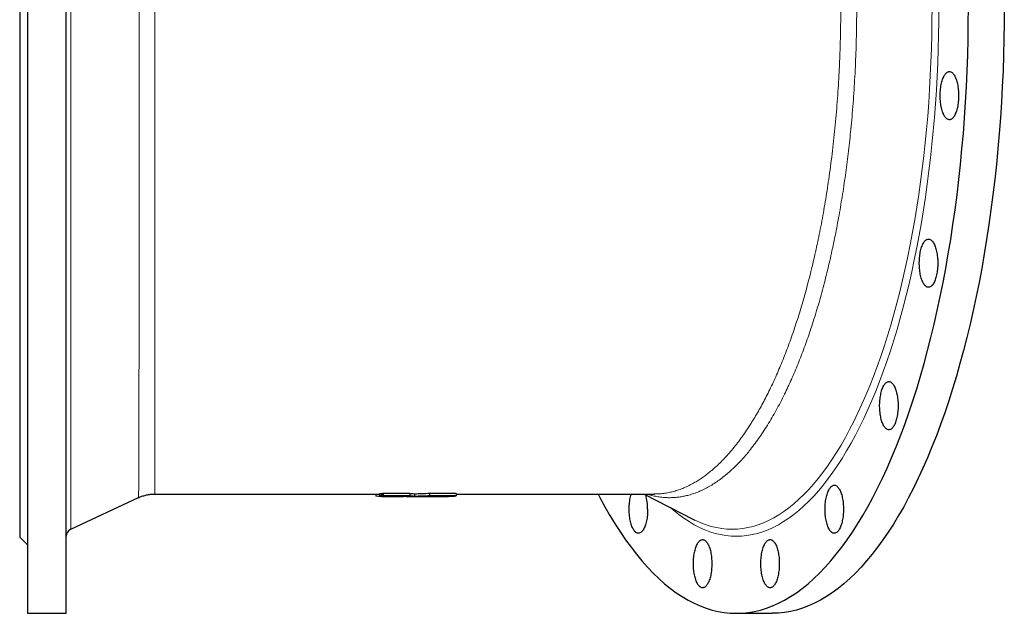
# Model space of a CAD drawing. Header units: millimetres. Extents: x 183 to 1940, y 92 to 1997.
# Tile 1 of 4: x 206 to 839, y 92 to 474. Entities that reach past the tile are written whole.
import ezdxf

# ---------------------------------------------------------------- set-up
doc = ezdxf.new("R2010")
doc.units = ezdxf.units.MM

msp = doc.modelspace()

# ---------------------------------------------------------------- linework, layer by layer
at = {"color": 7, "linetype": 'Continuous', "lineweight": 25}
for p, q in [((210.82, 871.71), (210.82, 91.71)), ((235.82, 91.71), (235.82, 871.71)), ((205.82, 822.71), (205.82, 140.71)), ((238.71, 145.85), (282.27, 166.17)), ((282.27, 166.17), (282.27, 166.17)), ((292.83, 168.53), (292.83, 168.53)), ((292.83, 168.51), (437.31, 168.51)), ((434.84, 168.51), (434.84, 167.07)), ((437.31, 168.55), (437.31, 167.05)), ((437.31, 167.05), (441.7, 167.05)), ((438.65, 168.67), (438.27, 168.67)), ((438.27, 168.67), (438.27, 167.17)), ((438.55, 167.01), (452.78, 167.01)), ((438.65, 168.73), (438.65, 167.23)), ((439.65, 168.95), (439.65, 167.44)), ((443.34, 167.01), (447.74, 167.01)), ((450.98, 167.22), (450.98, 167.15)), ((454.7, 167.01), (459.75, 167.01)), ((456.75, 168.92), (456.75, 167.42)), ((459.75, 168.51), (459.75, 167.01)), ((459.75, 167.01), (464.83, 167.01)), ((466.77, 167.01), (477.03, 167.01)), ((469.48, 168.91), (469.48, 167.41)), ((472.48, 167.21), (472.48, 167.15)), ((477.49, 167.15), (472.48, 167.15)), ((477.49, 167.21), (477.49, 167.15)), ((480.72, 167.21), (480.72, 167.15)), ((485.19, 167.15), (480.72, 167.15)), ((482.89, 167.04), (484.23, 167.04)), ((485.19, 167.21), (485.19, 167.15)), ((486.58, 168.92), (486.58, 167.41)), ((486.58, 168.51), (614.01, 168.51)), ((607.53, 168.51), (639.28, 152.18)), ((614, 168.54), (614.02, 168.54)), ((639.28, 152.18), (640.06, 151.78)), ((205.82, 140.71), (210.82, 135.71)), ((210.82, 91.71), (235.82, 91.71)), ((666.77, 91.71), (689.87, 91.71))]:
    msp.add_line(p, q, dxfattribs=at)
at = {"color": 8, "linetype": 'Continuous', "lineweight": 18}
msp.add_line((238.71, 817.56), (238.71, 145.85), dxfattribs=at)
at = {"color": 7, "linetype": 'Continuous', "lineweight": 25, "flags": 128}
for points in [[(577.84, 168.51), (579.05, 166.19), (582.24, 160.3), (585.48, 154.63), (588.79, 149.18), (592.15, 143.96), (595.56, 138.97), (599.01, 134.21), (602.52, 129.7), (606.07, 125.42), (609.66, 121.39), (613.28, 117.61), (616.95, 114.08), (620.65, 110.79), (624.38, 107.77), (628.14, 105), (631.93, 102.48), (635.74, 100.23), (639.57, 98.24), (643.42, 96.51), (647.29, 95.04), (651.17, 93.84), (655.06, 92.91), (658.96, 92.24), (662.86, 91.84), (666.77, 91.71), (670.68, 91.84), (674.58, 92.24), (678.48, 92.91), (682.37, 93.84), (686.25, 95.04), (690.12, 96.51), (693.97, 98.24), (697.8, 100.23), (701.61, 102.48), (705.4, 105), (709.16, 107.77), (712.89, 110.79), (716.59, 114.08), (720.26, 117.61), (723.88, 121.39), (727.47, 125.42), (731.02, 129.7), (734.53, 134.21), (737.98, 138.97), (741.39, 143.96), (744.75, 149.18), (748.06, 154.63), (751.3, 160.3), (754.5, 166.19), (757.63, 172.3), (760.69, 178.62), (763.7, 185.15), (766.64, 191.88), (769.5, 198.81), (772.3, 205.93), (775.03, 213.25), (777.68, 220.75), (780.26, 228.42), (782.76, 236.27), (785.18, 244.29), (787.51, 252.47), (789.77, 260.81), (791.94, 269.3), (794.02, 277.93), (796.02, 286.71), (797.93, 295.61), (799.75, 304.65), (801.48, 313.81), (803.11, 323.08), (804.66, 332.46), (806.1, 341.94), (807.46, 351.52), (808.71, 361.19), (809.87, 370.94), (810.93, 380.77), (811.89, 390.66), (812.76, 400.62), (813.52, 410.63), (814.18, 420.7), (814.74, 430.8), (815.2, 440.94), (815.56, 451.11), (815.81, 461.3), (815.97, 471.5), (816.02, 481.71)], [(839.11, 481.71), (839.06, 471.5), (838.91, 461.3), (838.65, 451.11), (838.3, 440.94), (837.84, 430.8), (837.28, 420.7), (836.61, 410.63), (835.85, 400.62), (834.99, 390.66), (834.03, 380.77), (832.97, 370.94), (831.81, 361.19), (830.55, 351.52), (829.2, 341.94), (827.75, 332.46), (826.21, 323.08), (824.57, 313.81), (822.85, 304.65), (821.03, 295.61), (819.12, 286.71), (817.12, 277.93), (815.04, 269.3), (812.87, 260.81), (810.61, 252.47), (808.27, 244.29), (805.85, 236.27), (803.36, 228.42), (800.78, 220.75), (798.13, 213.25), (795.4, 205.93), (792.6, 198.81), (789.73, 191.88), (786.79, 185.15), (783.79, 178.62), (780.72, 172.3), (777.59, 166.19), (774.4, 160.3), (771.15, 154.63), (767.85, 149.18), (764.49, 143.96), (761.08, 138.97), (757.62, 134.21), (754.12, 129.7), (750.57, 125.42), (746.98, 121.39), (743.35, 117.61), (739.69, 114.08), (735.99, 110.79), (732.26, 107.77), (728.49, 105), (724.71, 102.48), (720.9, 100.23), (717.07, 98.24), (713.21, 96.51), (709.35, 95.04), (705.47, 93.84), (701.58, 92.91), (697.68, 92.24), (693.77, 91.84), (689.87, 91.71)], [(809.72, 425), (809.7, 424.02), (809.67, 423.04), (809.61, 422.07), (809.53, 421.11), (809.42, 420.16), (809.29, 419.24), (809.14, 418.34), (808.97, 417.46), (808.77, 416.62), (808.56, 415.81), (808.33, 415.04), (808.08, 414.3), (807.81, 413.61), (807.53, 412.97), (807.23, 412.37), (806.91, 411.83), (806.59, 411.34), (806.25, 410.9), (805.9, 410.52), (805.55, 410.2), (805.18, 409.94), (804.81, 409.73), (804.44, 409.59), (804.07, 409.52), (803.69, 409.5), (803.31, 409.55), (802.94, 409.66), (802.57, 409.83), (802.2, 410.06), (801.84, 410.35), (801.49, 410.7), (801.15, 411.11), (800.82, 411.58), (800.5, 412.09), (800.19, 412.66), (799.9, 413.28), (799.62, 413.95), (799.36, 414.66), (799.12, 415.42), (798.9, 416.21), (798.7, 417.04), (798.51, 417.9), (798.35, 418.78), (798.21, 419.7), (798.09, 420.63), (798, 421.58), (797.93, 422.55), (797.88, 423.53), (797.86, 424.51), (797.86, 425.49), (797.88, 426.47), (797.93, 427.45), (798, 428.41), (798.09, 429.37), (798.21, 430.3), (798.35, 431.21), (798.51, 432.1), (798.7, 432.96), (798.9, 433.79), (799.12, 434.58), (799.36, 435.33), (799.62, 436.05), (799.9, 436.71), (800.19, 437.33), (800.5, 437.9), (800.82, 438.42), (801.15, 438.89), (801.49, 439.3), (801.84, 439.65), (802.2, 439.94), (802.57, 440.17), (802.94, 440.34), (803.31, 440.45), (803.69, 440.5), (804.07, 440.48), (804.44, 440.4), (804.81, 440.26), (805.18, 440.06), (805.55, 439.8), (805.9, 439.48), (806.25, 439.1), (806.59, 438.66), (806.91, 438.17), (807.23, 437.63), (807.53, 437.03), (807.81, 436.39), (808.08, 435.7), (808.33, 434.96), (808.56, 434.19), (808.77, 433.38), (808.97, 432.54), (809.14, 431.66), (809.29, 430.76), (809.42, 429.84), (809.53, 428.89), (809.61, 427.93), (809.67, 426.96), (809.7, 425.98), (809.72, 425)], [(796.3, 317.14), (796.29, 316.15), (796.26, 315.17), (796.2, 314.2), (796.11, 313.24), (796.01, 312.3), (795.88, 311.37), (795.73, 310.47), (795.56, 309.6), (795.36, 308.76), (795.15, 307.94), (794.92, 307.17), (794.67, 306.44), (794.4, 305.75), (794.11, 305.1), (793.81, 304.51), (793.5, 303.96), (793.17, 303.47), (792.84, 303.04), (792.49, 302.66), (792.13, 302.33), (791.77, 302.07), (791.4, 301.87), (791.03, 301.73), (790.66, 301.65), (790.28, 301.64), (789.9, 301.68), (789.53, 301.79), (789.16, 301.96), (788.79, 302.2), (788.43, 302.49), (788.08, 302.84), (787.74, 303.25), (787.41, 303.71), (787.09, 304.23), (786.78, 304.8), (786.49, 305.42), (786.21, 306.09), (785.95, 306.8), (785.71, 307.55), (785.49, 308.35), (785.28, 309.17), (785.1, 310.03), (784.94, 310.92), (784.8, 311.83), (784.68, 312.77), (784.59, 313.72), (784.52, 314.69), (784.47, 315.66), (784.44, 316.64), (784.44, 317.63), (784.47, 318.61), (784.52, 319.58), (784.59, 320.55), (784.68, 321.5), (784.8, 322.44), (784.94, 323.35), (785.1, 324.24), (785.28, 325.1), (785.49, 325.92), (785.71, 326.72), (785.95, 327.47), (786.21, 328.18), (786.49, 328.85), (786.78, 329.47), (787.09, 330.04), (787.41, 330.56), (787.74, 331.02), (788.08, 331.43), (788.43, 331.78), (788.79, 332.07), (789.16, 332.31), (789.53, 332.48), (789.9, 332.59), (790.28, 332.63), (790.66, 332.62), (791.03, 332.54), (791.4, 332.4), (791.77, 332.2), (792.13, 331.94), (792.49, 331.61), (792.84, 331.23), (793.17, 330.8), (793.5, 330.31), (793.81, 329.76), (794.11, 329.17), (794.4, 328.52), (794.67, 327.83), (794.92, 327.1), (795.15, 326.33), (795.36, 325.51), (795.56, 324.67), (795.73, 323.8), (795.88, 322.9), (796.01, 321.97), (796.11, 321.03), (796.2, 320.07), (796.26, 319.1), (796.29, 318.12), (796.3, 317.14)], [(770.79, 225.38), (770.78, 224.4), (770.75, 223.42), (770.69, 222.45), (770.6, 221.49), (770.5, 220.54), (770.37, 219.62), (770.22, 218.72), (770.05, 217.84), (769.85, 217), (769.64, 216.19), (769.41, 215.42), (769.15, 214.68), (768.89, 213.99), (768.6, 213.35), (768.3, 212.75), (767.99, 212.21), (767.66, 211.72), (767.33, 211.28), (766.98, 210.9), (766.62, 210.58), (766.26, 210.32), (765.89, 210.12), (765.52, 209.98), (765.14, 209.9), (764.77, 209.88), (764.39, 209.93), (764.02, 210.04), (763.65, 210.21), (763.28, 210.44), (762.92, 210.73), (762.57, 211.08), (762.23, 211.49), (761.9, 211.96), (761.58, 212.48), (761.27, 213.05), (760.98, 213.67), (760.7, 214.33), (760.44, 215.05), (760.2, 215.8), (759.98, 216.59), (759.77, 217.42), (759.59, 218.28), (759.43, 219.17), (759.29, 220.08), (759.17, 221.01), (759.08, 221.97), (759, 222.93), (758.96, 223.91), (758.93, 224.89), (758.93, 225.87), (758.96, 226.85), (759, 227.83), (759.08, 228.8), (759.17, 229.75), (759.29, 230.68), (759.43, 231.59), (759.59, 232.48), (759.77, 233.34), (759.98, 234.17), (760.2, 234.96), (760.44, 235.72), (760.7, 236.43), (760.98, 237.09), (761.27, 237.71), (761.58, 238.29), (761.9, 238.8), (762.23, 239.27), (762.57, 239.68), (762.92, 240.03), (763.28, 240.32), (763.65, 240.55), (764.02, 240.72), (764.39, 240.83), (764.77, 240.88), (765.14, 240.86), (765.52, 240.78), (765.89, 240.64), (766.26, 240.44), (766.62, 240.18), (766.98, 239.86), (767.33, 239.48), (767.66, 239.04), (767.99, 238.55), (768.3, 238.01), (768.6, 237.41), (768.89, 236.77), (769.15, 236.08), (769.41, 235.34), (769.64, 234.57), (769.85, 233.76), (770.05, 232.92), (770.22, 232.04), (770.37, 231.14), (770.5, 230.22), (770.6, 229.27), (770.69, 228.31), (770.75, 227.34), (770.78, 226.36), (770.79, 225.38)], [(735.68, 158.72), (735.67, 157.73), (735.63, 156.75), (735.57, 155.78), (735.49, 154.82), (735.38, 153.88), (735.26, 152.96), (735.1, 152.05), (734.93, 151.18), (734.74, 150.34), (734.53, 149.53), (734.29, 148.75), (734.04, 148.02), (733.77, 147.33), (733.49, 146.69), (733.19, 146.09), (732.88, 145.55), (732.55, 145.05), (732.21, 144.62), (731.87, 144.24), (731.51, 143.92), (731.15, 143.65), (730.78, 143.45), (730.41, 143.31), (730.03, 143.23), (729.65, 143.22), (729.28, 143.27), (728.9, 143.37), (728.53, 143.55), (728.17, 143.78), (727.81, 144.07), (727.46, 144.42), (727.11, 144.83), (726.78, 145.29), (726.46, 145.81), (726.16, 146.38), (725.86, 147), (725.59, 147.67), (725.33, 148.38), (725.09, 149.14), (724.86, 149.93), (724.66, 150.75), (724.48, 151.61), (724.31, 152.5), (724.18, 153.42), (724.06, 154.35), (723.96, 155.3), (723.89, 156.27), (723.84, 157.24), (723.82, 158.22), (723.82, 159.21), (723.84, 160.19), (723.89, 161.17), (723.96, 162.13), (724.06, 163.08), (724.18, 164.02), (724.31, 164.93), (724.48, 165.82), (724.66, 166.68), (724.86, 167.51), (725.09, 168.3), (725.33, 169.05), (725.59, 169.76), (725.86, 170.43), (726.16, 171.05), (726.46, 171.62), (726.78, 172.14), (727.11, 172.6), (727.46, 173.01), (727.81, 173.36), (728.17, 173.66), (728.53, 173.89), (728.9, 174.06), (729.28, 174.17), (729.65, 174.21), (730.03, 174.2), (730.41, 174.12), (730.78, 173.98), (731.15, 173.78), (731.51, 173.52), (731.87, 173.2), (732.21, 172.82), (732.55, 172.38), (732.88, 171.89), (733.19, 171.34), (733.49, 170.75), (733.77, 170.1), (734.04, 169.41), (734.29, 168.68), (734.53, 167.91), (734.74, 167.1), (734.93, 166.25), (735.1, 165.38), (735.26, 164.48), (735.38, 163.55), (735.49, 162.61), (735.57, 161.65), (735.63, 160.68), (735.67, 159.7), (735.68, 158.72)], [(609.72, 158.72), (609.71, 157.73), (609.68, 156.75), (609.62, 155.78), (609.53, 154.82), (609.43, 153.88), (609.3, 152.96), (609.15, 152.05), (608.97, 151.18), (608.78, 150.34), (608.57, 149.53), (608.34, 148.75), (608.08, 148.02), (607.82, 147.33), (607.53, 146.69), (607.23, 146.09), (606.92, 145.55), (606.59, 145.05), (606.26, 144.62), (605.91, 144.24), (605.55, 143.92), (605.19, 143.65), (604.82, 143.45), (604.45, 143.31), (604.07, 143.23), (603.7, 143.22), (603.32, 143.27), (602.95, 143.37), (602.58, 143.55), (602.21, 143.78), (601.85, 144.07), (601.5, 144.42), (601.16, 144.83), (600.83, 145.29), (600.51, 145.81), (600.2, 146.38), (599.91, 147), (599.63, 147.67), (599.37, 148.38), (599.13, 149.14), (598.91, 149.93), (598.7, 150.75), (598.52, 151.61), (598.36, 152.5), (598.22, 153.42), (598.1, 154.35), (598.01, 155.3), (597.93, 156.27), (597.89, 157.24), (597.86, 158.22), (597.86, 159.21), (597.89, 160.19), (597.93, 161.17), (598.01, 162.13), (598.1, 163.08), (598.22, 164.02), (598.36, 164.93), (598.52, 165.82), (598.7, 166.68), (598.91, 167.51), (599.13, 168.3), (599.19, 168.51)], [(651, 123.67), (650.99, 122.69), (650.95, 121.71), (650.89, 120.74), (650.81, 119.78), (650.7, 118.83), (650.58, 117.91), (650.42, 117.01), (650.25, 116.13), (650.06, 115.29), (649.85, 114.48), (649.61, 113.71), (649.36, 112.97), (649.09, 112.28), (648.81, 111.64), (648.51, 111.04), (648.2, 110.5), (647.87, 110.01), (647.53, 109.57), (647.19, 109.19), (646.83, 108.87), (646.47, 108.61), (646.1, 108.41), (645.73, 108.27), (645.35, 108.19), (644.97, 108.17), (644.6, 108.22), (644.22, 108.33), (643.85, 108.5), (643.49, 108.73), (643.13, 109.02), (642.78, 109.37), (642.44, 109.78), (642.1, 110.25), (641.78, 110.76), (641.48, 111.34), (641.18, 111.96), (640.91, 112.62), (640.65, 113.33), (640.41, 114.09), (640.18, 114.88), (639.98, 115.71), (639.8, 116.57), (639.64, 117.46), (639.5, 118.37), (639.38, 119.3), (639.28, 120.25), (639.21, 121.22), (639.16, 122.2), (639.14, 123.18), (639.14, 124.16), (639.16, 125.14), (639.21, 126.12), (639.28, 127.08), (639.38, 128.04), (639.5, 128.97), (639.64, 129.88), (639.8, 130.77), (639.98, 131.63), (640.18, 132.46), (640.41, 133.25), (640.65, 134), (640.91, 134.72), (641.18, 135.38), (641.48, 136), (641.78, 136.57), (642.1, 137.09), (642.44, 137.56), (642.78, 137.97), (643.13, 138.32), (643.49, 138.61), (643.85, 138.84), (644.22, 139.01), (644.6, 139.12), (644.97, 139.17), (645.35, 139.15), (645.73, 139.07), (646.1, 138.93), (646.47, 138.73), (646.83, 138.47), (647.19, 138.15), (647.53, 137.77), (647.87, 137.33), (648.2, 136.84), (648.51, 136.3), (648.81, 135.7), (649.09, 135.06), (649.36, 134.37), (649.61, 133.63), (649.85, 132.86), (650.06, 132.05), (650.25, 131.21), (650.42, 130.33), (650.58, 129.43), (650.7, 128.51), (650.81, 127.56), (650.89, 126.6), (650.95, 125.63), (650.99, 124.65), (651, 123.67)], [(694.4, 123.67), (694.39, 122.69), (694.36, 121.71), (694.3, 120.74), (694.21, 119.78), (694.11, 118.83), (693.98, 117.91), (693.83, 117.01), (693.65, 116.13), (693.46, 115.29), (693.25, 114.48), (693.02, 113.71), (692.76, 112.97), (692.5, 112.28), (692.21, 111.64), (691.91, 111.04), (691.6, 110.5), (691.27, 110.01), (690.94, 109.57), (690.59, 109.19), (690.23, 108.87), (689.87, 108.61), (689.5, 108.41), (689.13, 108.27), (688.75, 108.19), (688.38, 108.17), (688, 108.22), (687.63, 108.33), (687.26, 108.5), (686.89, 108.73), (686.53, 109.02), (686.18, 109.37), (685.84, 109.78), (685.51, 110.25), (685.19, 110.76), (684.88, 111.34), (684.59, 111.96), (684.31, 112.62), (684.05, 113.33), (683.81, 114.09), (683.59, 114.88), (683.38, 115.71), (683.2, 116.57), (683.04, 117.46), (682.9, 118.37), (682.78, 119.3), (682.69, 120.25), (682.61, 121.22), (682.57, 122.2), (682.54, 123.18), (682.54, 124.16), (682.57, 125.14), (682.61, 126.12), (682.69, 127.08), (682.78, 128.04), (682.9, 128.97), (683.04, 129.88), (683.2, 130.77), (683.38, 131.63), (683.59, 132.46), (683.81, 133.25), (684.05, 134), (684.31, 134.72), (684.59, 135.38), (684.88, 136), (685.19, 136.57), (685.51, 137.09), (685.84, 137.56), (686.18, 137.97), (686.53, 138.32), (686.89, 138.61), (687.26, 138.84), (687.63, 139.01), (688, 139.12), (688.38, 139.17), (688.75, 139.15), (689.13, 139.07), (689.5, 138.93), (689.87, 138.73), (690.23, 138.47), (690.59, 138.15), (690.94, 137.77), (691.27, 137.33), (691.6, 136.84), (691.91, 136.3), (692.21, 135.7), (692.5, 135.06), (692.76, 134.37), (693.02, 133.63), (693.25, 132.86), (693.46, 132.05), (693.65, 131.21), (693.83, 130.33), (693.98, 129.43), (694.11, 128.51), (694.21, 127.56), (694.3, 126.6), (694.36, 125.63), (694.39, 124.65), (694.4, 123.67)]]:
    msp.add_lwpolyline(points, dxfattribs=at)
at = {"color": 8, "linetype": 'Continuous', "lineweight": 18, "flags": 128}
for points in [[(797.03, 481.71), (796.99, 472.8), (796.85, 463.89), (796.63, 455), (796.32, 446.13), (795.92, 437.28), (795.43, 428.46), (794.85, 419.68), (794.18, 410.94), (793.43, 402.25), (792.59, 393.61), (791.67, 385.03), (790.65, 376.52), (789.56, 368.08), (788.38, 359.72), (787.11, 351.45), (785.77, 343.26), (784.34, 335.17), (782.83, 327.17), (781.24, 319.29), (779.58, 311.51), (777.83, 303.86), (776.02, 296.32), (774.12, 288.91), (772.15, 281.63), (770.11, 274.49), (768, 267.5), (765.82, 260.64), (763.57, 253.94), (761.26, 247.4), (758.88, 241.02), (756.44, 234.8), (753.93, 228.75), (751.37, 222.88), (748.75, 217.18), (746.07, 211.66), (743.33, 206.33), (740.55, 201.19), (737.71, 196.24), (734.83, 191.48), (731.9, 186.92), (728.92, 182.57), (725.91, 178.42), (722.85, 174.48), (719.75, 170.75), (716.62, 167.23), (713.45, 163.93), (710.25, 160.85), (707.02, 157.98), (703.77, 155.34), (700.48, 152.92), (697.18, 150.73), (693.85, 148.76), (690.51, 147.02), (687.15, 145.51), (683.77, 144.23), (680.39, 143.19), (676.99, 142.37), (673.59, 141.79), (670.18, 141.44), (666.77, 141.32), (663.36, 141.44), (659.95, 141.79), (656.55, 142.37), (653.15, 143.19), (649.77, 144.23), (646.39, 145.51), (643.03, 147.02), (639.69, 148.76), (636.36, 150.73), (633.06, 152.92), (629.77, 155.34), (626.52, 157.98), (624.4, 159.83)], [(640.06, 151.78), (640.68, 151.48), (644, 149.99), (647.33, 148.73), (650.67, 147.69), (654.02, 146.89), (657.38, 146.31), (660.74, 145.97), (664.1, 145.85), (667.47, 145.97), (670.83, 146.31), (674.19, 146.89), (677.54, 147.69), (680.88, 148.73), (684.21, 149.99), (687.52, 151.48), (690.82, 153.19), (694.11, 155.13), (697.37, 157.3), (700.61, 159.68), (703.82, 162.29), (707.01, 165.12), (710.16, 168.16), (713.29, 171.42), (716.38, 174.89), (719.43, 178.57), (722.45, 182.46), (725.43, 186.55), (728.37, 190.85), (731.26, 195.34), (734.1, 200.04), (736.9, 204.92), (739.65, 210), (742.34, 215.26), (744.99, 220.7), (747.57, 226.32), (750.1, 232.12), (752.57, 238.09), (754.98, 244.22), (757.33, 250.52), (759.62, 256.98), (761.83, 263.59), (763.99, 270.35), (766.07, 277.25), (768.08, 284.3), (770.02, 291.48), (771.89, 298.79), (773.69, 306.22), (775.41, 313.78), (777.05, 321.45), (778.62, 329.23), (780.11, 337.12), (781.52, 345.1), (782.85, 353.18), (784.09, 361.35), (785.26, 369.6), (786.34, 377.92), (787.34, 386.32), (788.25, 394.78), (789.08, 403.3), (789.82, 411.88), (790.48, 420.5), (791.05, 429.17), (791.53, 437.87), (791.92, 446.6), (792.23, 455.36), (792.45, 464.13), (792.58, 472.91), (792.63, 481.71)]]:
    msp.add_lwpolyline(points, dxfattribs=at)
at = {"color": 7, "linetype": 'Continuous', "lineweight": 25}
for centre, radius, start, end in [((575.2, 159.04), 34.52, 359.46253, 15.01839), ((240.82, 141.32), 5, 115, 180)]:
    msp.add_arc(centre, radius, start, end, dxfattribs=at)
at = {"color": 8, "linetype": 'Continuous', "lineweight": 18}
for points, knots in [([(282.27, 166.17), (282.27, 166.17), (282.27, 166.14), (282.28, 166.25), (282.29, 166.52), (282.3, 167.04), (282.32, 167.82), (282.33, 168.84), (282.34, 170.1), (282.36, 171.6), (282.37, 173.33), (282.38, 175.3), (282.39, 177.39), (282.4, 179.55), (282.41, 181.75), (282.42, 184.11), (282.43, 186.63), (282.44, 189.32), (282.45, 192.18), (282.46, 195.21), (282.47, 198.39), (282.48, 201.73), (282.48, 205.22), (282.49, 208.87), (282.5, 212.67), (282.51, 216.61), (282.51, 220.71), (282.52, 225.02), (282.53, 229.57), (282.54, 234.36), (282.54, 239.31), (282.55, 244.4), (282.56, 249.55), (282.56, 254.74), (282.57, 259.95), (282.57, 265.29), (282.58, 270.77), (282.58, 276.37), (282.59, 282.12), (282.59, 287.97), (282.6, 294.26), (282.6, 301), (282.61, 308.22), (282.61, 315.57), (282.62, 323.05), (282.62, 330.65), (282.63, 338.36), (282.63, 346.19), (282.64, 353.69), (282.64, 360.86), (282.64, 367.67), (282.64, 374.54), (282.65, 381.47), (282.65, 388.89), (282.65, 396.81), (282.65, 405.24), (282.65, 413.73), (282.66, 422.27), (282.66, 430.86), (282.66, 439.49), (282.66, 448.14), (282.66, 456.37), (282.66, 464.15), (282.66, 471.47), (282.66, 478.81), (282.66, 486.15), (282.66, 493.94), (282.66, 502.19), (282.66, 510.88), (282.66, 519.56), (282.66, 528.2), (282.66, 536.81), (282.66, 545.37), (282.65, 553.89), (282.65, 561.91), (282.65, 569.42), (282.65, 576.44), (282.65, 583.42), (282.64, 590.33), (282.64, 597.62), (282.64, 605.27), (282.63, 613.24), (282.63, 621.12), (282.63, 628.89), (282.62, 636.55), (282.62, 644.09), (282.61, 651.51), (282.61, 658.41), (282.6, 664.81), (282.6, 670.74), (282.59, 676.56), (282.59, 682.28), (282.58, 688.25), (282.58, 694.42), (282.57, 700.79), (282.56, 706.98), (282.56, 713), (282.55, 718.85), (282.54, 724.51), (282.53, 729.99), (282.53, 735), (282.52, 739.57), (282.51, 743.73), (282.5, 747.75), (282.5, 751.63), (282.49, 755.59), (282.48, 759.6), (282.47, 763.63), (282.46, 767.44), (282.45, 771.04), (282.44, 774.41), (282.43, 777.56), (282.42, 780.48), (282.41, 783.04), (282.4, 785.25), (282.39, 787.18), (282.38, 788.94), (282.37, 790.53), (282.35, 792.05), (282.34, 793.44), (282.33, 794.68), (282.32, 795.68), (282.3, 796.44), (282.29, 796.95), (282.28, 797.22), (282.27, 797.22), (282.27, 797.22)], [0, 0, 0, 0, 0.000334, 0.007741, 0.015146, 0.023947, 0.032752, 0.041557, 0.050359, 0.059161, 0.067966, 0.076771, 0.085572, 0.092975, 0.100381, 0.107788, 0.115194, 0.122597, 0.130071, 0.137547, 0.145025, 0.152502, 0.159976, 0.167449, 0.174926, 0.182404, 0.189881, 0.197354, 0.205264, 0.213177, 0.221092, 0.229005, 0.236914, 0.2444, 0.251887, 0.259374, 0.26686, 0.274412, 0.281967, 0.289521, 0.297074, 0.305873, 0.314675, 0.323477, 0.332277, 0.341076, 0.349878, 0.35868, 0.367479, 0.37488, 0.382284, 0.389689, 0.397093, 0.404493, 0.413292, 0.422095, 0.430897, 0.439696, 0.448495, 0.457298, 0.4661, 0.474899, 0.4823, 0.489704, 0.497109, 0.504513, 0.511914, 0.520713, 0.529516, 0.53832, 0.547119, 0.555919, 0.564722, 0.573525, 0.582325, 0.589726, 0.597131, 0.604536, 0.611941, 0.619342, 0.628143, 0.636947, 0.645752, 0.654553, 0.663354, 0.672158, 0.680962, 0.689763, 0.697166, 0.704571, 0.711978, 0.719383, 0.726786, 0.735588, 0.744394, 0.7532, 0.762003, 0.770805, 0.779611, 0.788417, 0.797219, 0.804623, 0.81203, 0.819438, 0.826845, 0.834249, 0.843053, 0.85186, 0.860668, 0.869472, 0.878276, 0.887083, 0.895891, 0.904695, 0.9121, 0.919508, 0.926918, 0.934326, 0.941731, 0.950536, 0.959344, 0.968152, 0.976957, 0.985762, 0.99457, 1, 1, 1, 1]), ([(292.83, 794.88), (292.83, 794.88), (292.83, 794.9), (292.83, 794.69), (292.83, 794.26), (292.83, 793.64), (292.83, 792.9), (292.83, 791.99), (292.82, 790.9), (292.82, 789.58), (292.82, 787.97), (292.82, 786.03), (292.82, 783.86), (292.82, 781.47), (292.82, 778.84), (292.82, 775.98), (292.82, 772.9), (292.82, 769.78), (292.82, 766.64), (292.82, 763.54), (292.81, 760.29), (292.81, 756.88), (292.81, 753.1), (292.81, 748.92), (292.81, 744.3), (292.81, 739.48), (292.81, 734.46), (292.81, 729.25), (292.81, 723.85), (292.81, 718.27), (292.81, 712.81), (292.81, 707.51), (292.81, 702.4), (292.81, 697.17), (292.81, 691.83), (292.81, 686.02), (292.81, 679.74), (292.81, 672.96), (292.81, 666.03), (292.81, 658.96), (292.81, 651.76), (292.81, 644.42), (292.81, 636.96), (292.81, 629.78), (292.81, 622.91), (292.81, 616.38), (292.8, 609.76), (292.8, 603.08), (292.8, 595.91), (292.8, 588.24), (292.8, 580.06), (292.8, 571.8), (292.8, 563.48), (292.8, 555.09), (292.8, 546.65), (292.8, 538.15), (292.8, 530.07), (292.8, 522.41), (292.8, 515.18), (292.8, 507.93), (292.8, 500.66), (292.8, 492.93), (292.8, 484.74), (292.8, 476.08), (292.8, 467.43), (292.8, 458.79), (292.8, 450.16), (292.8, 441.56), (292.8, 432.99), (292.8, 424.91), (292.8, 417.32), (292.8, 410.21), (292.8, 403.14), (292.8, 396.12), (292.8, 388.7), (292.8, 380.9), (292.8, 372.74), (292.8, 364.67), (292.8, 356.68), (292.81, 348.8), (292.81, 341.01), (292.81, 333.33), (292.81, 326.16), (292.81, 319.5), (292.81, 313.31), (292.81, 307.22), (292.81, 301.22), (292.81, 295.3), (292.81, 289.45), (292.81, 283.69), (292.81, 278.04), (292.81, 272.49), (292.81, 267.04), (292.81, 261.69), (292.81, 256.46), (292.81, 251.38), (292.81, 246.44), (292.81, 241.66), (292.81, 237), (292.81, 232.48), (292.81, 228.09), (292.81, 223.85), (292.81, 219.75), (292.81, 215.79), (292.81, 211.97), (292.81, 208.24), (292.81, 204.6), (292.82, 201.06), (292.82, 197.69), (292.82, 194.49), (292.82, 191.36), (292.82, 188.32), (292.82, 185.4), (292.82, 182.71), (292.82, 180.24), (292.82, 178.01), (292.82, 176), (292.82, 174.23), (292.82, 172.78), (292.83, 171.6), (292.83, 170.66), (292.83, 169.88), (292.83, 169.28), (292.83, 168.82), (292.83, 168.54), (292.83, 168.53), (292.83, 168.53)], [0, 0, 0, 0, 0.003842, 0.012646, 0.021447, 0.028849, 0.036254, 0.043661, 0.051066, 0.058468, 0.067268, 0.076071, 0.084875, 0.093675, 0.102475, 0.111278, 0.120081, 0.128881, 0.136283, 0.143688, 0.151093, 0.158498, 0.1659, 0.174698, 0.1835, 0.192302, 0.2011, 0.209898, 0.2187, 0.227502, 0.2363, 0.2437, 0.251104, 0.258508, 0.265912, 0.273312, 0.282109, 0.290909, 0.299709, 0.308506, 0.317303, 0.326103, 0.334903, 0.3437, 0.351099, 0.358501, 0.365904, 0.373306, 0.380705, 0.389501, 0.3983, 0.407098, 0.415894, 0.42469, 0.433489, 0.442287, 0.451083, 0.458481, 0.465882, 0.473284, 0.480685, 0.488083, 0.496878, 0.505676, 0.514474, 0.523269, 0.532064, 0.540863, 0.549661, 0.558456, 0.565853, 0.573254, 0.580655, 0.588055, 0.595453, 0.604248, 0.613046, 0.621844, 0.630639, 0.639434, 0.648232, 0.65703, 0.665825, 0.673223, 0.680623, 0.688024, 0.695425, 0.702822, 0.710304, 0.717787, 0.725271, 0.732753, 0.740302, 0.747853, 0.755404, 0.762953, 0.770423, 0.777896, 0.78537, 0.792844, 0.800314, 0.807784, 0.815257, 0.822732, 0.830205, 0.837675, 0.845581, 0.85349, 0.861401, 0.869311, 0.877217, 0.886014, 0.894815, 0.903616, 0.912413, 0.921211, 0.930012, 0.938812, 0.94761, 0.955009, 0.962412, 0.969815, 0.977218, 0.984617, 0.993416, 1, 1, 1, 1]), ([(609.19, 794.91), (609.43, 794.99), (610.59, 795.39), (612.87, 795.97), (616, 796.63), (619.32, 797.07), (622.65, 797.28), (625.97, 797.24), (629.3, 796.96), (632.62, 796.43), (635.93, 795.67), (639.06, 794.72), (642.01, 793.63), (644.77, 792.44), (647.52, 791.07), (650.25, 789.54), (653.15, 787.74), (656.19, 785.62), (659.38, 783.15), (662.55, 780.46), (665.68, 777.54), (668.79, 774.39), (671.85, 771.01), (674.89, 767.42), (677.72, 763.81), (680.36, 760.22), (682.82, 756.7), (685.24, 753.02), (687.63, 749.2), (690.14, 744.99), (692.74, 740.35), (695.45, 735.26), (698.09, 729.97), (700.68, 724.49), (703.21, 718.83), (705.68, 712.98), (708.09, 706.96), (710.31, 701.1), (712.35, 695.42), (714.22, 689.97), (716.05, 684.4), (717.82, 678.72), (719.65, 672.58), (721.53, 665.94), (723.44, 658.79), (725.27, 651.5), (727.02, 644.09), (728.69, 636.55), (730.28, 628.89), (731.8, 621.12), (733.15, 613.66), (734.36, 606.54), (735.44, 599.77), (736.46, 592.93), (737.41, 586.04), (738.36, 578.65), (739.3, 570.76), (740.19, 562.36), (741, 553.9), (741.71, 545.38), (742.34, 536.82), (742.88, 528.21), (743.32, 519.56), (743.66, 511.35), (743.9, 503.58), (744.06, 496.26), (744.16, 488.93), (744.19, 481.59), (744.15, 473.79), (744.03, 465.54), (743.82, 456.84), (743.51, 448.15), (743.11, 439.49), (742.62, 430.87), (742.04, 422.28), (741.36, 413.74), (740.64, 405.7), (739.89, 398.15), (739.11, 391.1), (738.28, 384.1), (737.38, 377.15), (736.42, 370.24), (735.39, 363.36), (734.3, 356.53), (733.15, 349.76), (731.94, 343.07), (730.67, 336.45), (729.33, 329.92), (727.94, 323.47), (726.5, 317.1), (724.99, 310.83), (723.41, 304.53), (721.73, 298.21), (719.96, 291.89), (718.13, 285.69), (716.24, 279.6), (714.33, 273.75), (712.4, 268.13), (710.46, 262.72), (708.47, 257.44), (706.43, 252.26), (704.33, 247.2), (702.18, 242.26), (699.99, 237.45), (697.64, 232.52), (695.11, 227.5), (692.4, 222.43), (689.64, 217.55), (686.82, 212.88), (683.96, 208.42), (681.06, 204.16), (678.11, 200.11), (675.28, 196.48), (672.57, 193.24), (670, 190.34), (667.4, 187.6), (664.78, 185.02), (661.97, 182.45), (658.97, 179.92), (655.77, 177.49), (652.55, 175.28), (649.31, 173.31), (646.05, 171.58), (642.77, 170.08), (639.48, 168.83), (636.35, 167.86), (633.39, 167.15), (630.59, 166.64), (627.8, 166.31), (625, 166.15), (622.03, 166.16), (618.88, 166.38), (615.56, 166.86), (612.32, 167.55), (610.19, 168.19), (609.16, 168.51)], [0, 0, 0, 0, 0.00178, 0.008649, 0.016814, 0.024983, 0.033151, 0.041317, 0.049482, 0.057651, 0.065819, 0.073984, 0.080852, 0.087723, 0.094594, 0.101465, 0.108332, 0.116496, 0.124663, 0.13283, 0.140994, 0.149158, 0.157325, 0.165492, 0.173656, 0.180522, 0.187391, 0.194262, 0.201131, 0.207997, 0.21616, 0.224326, 0.232492, 0.240655, 0.248817, 0.256983, 0.265149, 0.273312, 0.280178, 0.287046, 0.293915, 0.300784, 0.307649, 0.315811, 0.323977, 0.332142, 0.340304, 0.348467, 0.356632, 0.364797, 0.372959, 0.379825, 0.386693, 0.393561, 0.400429, 0.407295, 0.415457, 0.423622, 0.431788, 0.43995, 0.448112, 0.456277, 0.464443, 0.472605, 0.47947, 0.486338, 0.493207, 0.500075, 0.50694, 0.515103, 0.523269, 0.531435, 0.539598, 0.547761, 0.555927, 0.564093, 0.572256, 0.579121, 0.58599, 0.592859, 0.599728, 0.606594, 0.613526, 0.620462, 0.627398, 0.634333, 0.641266, 0.648198, 0.655133, 0.66207, 0.669005, 0.675937, 0.683274, 0.690615, 0.697956, 0.705296, 0.712633, 0.719581, 0.72653, 0.733479, 0.740427, 0.747436, 0.754448, 0.76146, 0.76847, 0.776636, 0.784805, 0.792975, 0.801141, 0.809307, 0.817477, 0.825646, 0.833813, 0.840681, 0.847553, 0.854426, 0.861297, 0.868166, 0.876333, 0.884504, 0.892675, 0.900842, 0.909009, 0.91718, 0.925351, 0.933518, 0.940388, 0.94726, 0.954134, 0.961006, 0.967876, 0.976043, 0.984214, 0.992384, 1, 1, 1, 1]), ([(614.02, 168.54), (614.6, 168.53), (616.28, 168.52), (619.07, 168.75), (622.38, 169.23), (625.69, 169.96), (628.98, 170.92), (632.27, 172.12), (635.54, 173.55), (638.62, 175.14), (641.51, 176.83), (644.22, 178.58), (646.91, 180.5), (649.58, 182.58), (652.4, 184.96), (655.36, 187.68), (658.46, 190.78), (661.52, 194.1), (664.55, 197.64), (667.53, 201.4), (670.48, 205.37), (673.38, 209.55), (676.09, 213.71), (678.61, 217.8), (680.94, 221.8), (683.23, 225.93), (685.49, 230.21), (687.72, 234.63), (689.92, 239.21), (692.08, 243.94), (694.2, 248.8), (696.28, 253.81), (698.32, 258.96), (700.32, 264.24), (702.27, 269.66), (704.16, 275.17), (706, 280.77), (707.78, 286.47), (709.51, 292.27), (711.19, 298.18), (712.81, 304.18), (714.37, 310.29), (715.89, 316.49), (717.34, 322.78), (718.74, 329.16), (720.11, 335.75), (721.44, 342.55), (722.73, 349.56), (723.96, 356.66), (725.11, 363.83), (726.24, 371.35), (727.33, 379.22), (728.37, 387.44), (729.32, 395.73), (730.19, 404.08), (730.96, 412.5), (731.65, 420.97), (732.25, 429.49), (732.73, 437.59), (733.11, 445.26), (733.4, 452.51), (733.63, 459.76), (733.79, 467.03), (733.9, 474.77), (733.93, 482.97), (733.87, 491.62), (733.72, 500.27), (733.47, 508.9), (733.14, 517.52), (732.72, 526.1), (732.2, 534.65), (731.63, 542.71), (731.01, 550.28), (730.37, 557.37), (729.67, 564.42), (728.9, 571.42), (728.02, 578.81), (727.01, 586.57), (725.86, 594.68), (724.62, 602.71), (723.3, 610.65), (721.89, 618.49), (720.4, 626.22), (718.83, 633.85), (717.27, 640.96), (715.73, 647.57), (714.23, 653.7), (712.67, 659.74), (711.06, 665.68), (709.29, 671.89), (707.36, 678.35), (705.24, 685.01), (703.06, 691.52), (700.8, 697.86), (698.48, 704.04), (696.1, 710.06), (693.65, 715.9), (691.28, 721.25), (688.99, 726.16), (686.79, 730.65), (684.56, 735), (682.28, 739.22), (679.83, 743.55), (677.18, 747.96), (674.34, 752.42), (671.46, 756.67), (668.52, 760.71), (665.55, 764.54), (662.54, 768.15), (659.49, 771.55), (656.57, 774.55), (653.79, 777.2), (651.15, 779.54), (648.48, 781.71), (645.81, 783.72), (642.94, 785.69), (639.88, 787.57), (636.64, 789.32), (633.37, 790.84), (630.1, 792.12), (626.8, 793.16), (623.5, 793.96), (620.2, 794.53), (617.06, 794.82), (614.99, 794.93), (614.04, 794.9), (614.01, 794.9)], [0, 0, 0, 0, 0.004616, 0.013419, 0.022223, 0.031024, 0.039824, 0.048628, 0.057431, 0.066232, 0.073634, 0.081039, 0.088445, 0.09585, 0.103252, 0.112051, 0.120854, 0.129656, 0.138455, 0.147254, 0.156057, 0.164859, 0.173659, 0.18106, 0.188464, 0.195869, 0.203273, 0.210674, 0.21816, 0.225647, 0.233135, 0.240621, 0.248174, 0.255729, 0.263284, 0.270837, 0.278306, 0.285779, 0.293253, 0.300726, 0.308195, 0.315665, 0.323138, 0.330612, 0.338084, 0.345554, 0.353459, 0.361368, 0.369279, 0.377188, 0.385093, 0.393889, 0.402688, 0.411486, 0.420282, 0.429077, 0.437876, 0.446674, 0.45547, 0.462868, 0.470269, 0.47767, 0.485071, 0.492469, 0.501264, 0.510062, 0.51886, 0.527655, 0.536449, 0.545247, 0.554046, 0.56284, 0.570237, 0.577638, 0.585039, 0.592439, 0.599836, 0.608631, 0.617429, 0.626227, 0.635022, 0.643817, 0.652615, 0.661413, 0.670207, 0.677605, 0.685005, 0.692406, 0.699806, 0.707203, 0.715999, 0.724797, 0.733596, 0.742391, 0.751187, 0.759985, 0.768784, 0.777579, 0.784977, 0.792378, 0.799779, 0.80718, 0.814577, 0.823374, 0.832174, 0.840974, 0.84977, 0.858567, 0.867366, 0.876166, 0.884963, 0.892361, 0.899763, 0.907165, 0.914567, 0.921966, 0.930764, 0.939565, 0.948366, 0.957165, 0.965963, 0.974764, 0.983565, 0.992364, 0.999763, 1, 1, 1, 1])]:
    msp.add_open_spline(points, degree=3, knots=knots, dxfattribs=at)
at = {"color": 7, "linetype": 'Continuous', "lineweight": 25}
for points, knots in [([(282.27, 166.16), (282.62, 166.32), (283.35, 166.65), (284.48, 167.08), (285.65, 167.46), (286.83, 167.78), (288.01, 168.05), (289.21, 168.25), (290.4, 168.4), (291.6, 168.48), (292.41, 168.51), (292.82, 168.5), (292.83, 168.5)], [0, 0, 0, 0, 0.106498, 0.219803, 0.332452, 0.44448, 0.55592, 0.666796, 0.77713, 0.88694, 0.996241, 1, 1, 1, 1]), ([(453.66, 167.06), (453.27, 167.03), (452.38, 166.97), (451.49, 167.09), (450.98, 167.15)], [0, 0, 0, 0, 0.429448, 1, 1, 1, 1]), ([(452.57, 167.21), (452.85, 167.17), (453.42, 167.07), (454.13, 167.01), (454.55, 167.01), (454.7, 167.01)], [0, 0, 0, 0, 0.3986435, 0.7972871, 1, 1, 1, 1]), ([(464.82, 167.01), (465.26, 167.01), (466.63, 167.01), (468.91, 167.07), (470.74, 167.16), (471.66, 167.21)], [0, 0, 0, 0, 0.193922, 0.596961, 1, 1, 1, 1]), ([(472.48, 167.15), (470.83, 167.07), (468.85, 166.98), (466.88, 167.02), (466.56, 167.02)], [0, 0, 0, 0, 0.836608, 1, 1, 1, 1]), ([(480.72, 167.15), (480.64, 167.14), (480.53, 167.12), (480.31, 167.11), (480.22, 167.11), (480.04, 167.1), (479.94, 167.09), (479.62, 167.08), (479.38, 167.07), (478.84, 167.06), (478.54, 167.06), (477.91, 167.05), (477.58, 167.04), (477.06, 167.04), (476.87, 167.04), (476.51, 167.03), (476.33, 167.03), (475.77, 167.03), (475.4, 167.03), (474.63, 167.03), (474.25, 167.03), (473.87, 167.03)], [0, 0, 0, 0, 0.125, 0.125, 0.1875, 0.1875, 0.25, 0.25, 0.375, 0.375, 0.5, 0.5, 0.625, 0.625, 0.6875, 0.6875, 0.75, 0.75, 0.875, 0.875, 1, 1, 1, 1]), ([(476.84, 167.01), (477.44, 167.01), (478.03, 167.01), (478.9, 167.01), (479.19, 167.01), (479.75, 167.01), (480.29, 167.01), (480.79, 167.02), (481.28, 167.02), (481.51, 167.02), (482.17, 167.03), (482.56, 167.04), (482.89, 167.04)], [0, 0, 0, 0, 0.25, 0.25, 0.375, 0.375, 0.5, 0.625, 0.625, 0.75, 0.75, 1, 1, 1, 1])]:
    msp.add_open_spline(points, degree=3, knots=knots, dxfattribs=at)
for points in [[(441.7, 167.05), (439.41, 166.99), (437.13, 166.99), (434.84, 167.07)], [(438.27, 168.67), (437.95, 168.62), (437.63, 168.58), (437.31, 168.55)], [(438.27, 167.17), (437.95, 167.12), (437.63, 167.08), (437.31, 167.05)], [(450.98, 167.15), (446.74, 167.16), (442.51, 167.16), (438.27, 167.17)], [(439.65, 168.95), (439.32, 168.86), (438.99, 168.79), (438.65, 168.73)], [(439.65, 167.44), (439.32, 167.36), (438.99, 167.29), (438.65, 167.23)], [(438.65, 167.23), (443.29, 167.22), (447.93, 167.22), (452.57, 167.21)], [(456.75, 168.92), (451.05, 168.93), (445.35, 168.93), (439.65, 168.95)], [(456.75, 167.42), (451.05, 167.42), (445.35, 167.43), (439.65, 167.44)], [(446.68, 167.06), (445.57, 167.03), (444.46, 167.01), (443.34, 167.01)], [(447.74, 167.01), (447.39, 167.01), (447.03, 167.03), (446.68, 167.06)], [(459.75, 168.51), (458.75, 168.51), (457.75, 168.64), (456.75, 168.92)], [(459.75, 167.01), (458.75, 167.01), (457.75, 167.14), (456.75, 167.42)], [(469.48, 168.91), (466.24, 168.64), (462.99, 168.51), (459.75, 168.51)], [(469.48, 167.41), (466.24, 167.14), (462.99, 167.01), (459.75, 167.01)], [(486.58, 168.92), (480.88, 168.91), (475.18, 168.91), (469.48, 168.91)], [(486.58, 167.41), (480.88, 167.41), (475.18, 167.41), (469.48, 167.41)], [(471.66, 167.21), (476.3, 167.21), (480.94, 167.21), (485.58, 167.21)], [(473.87, 167.03), (475.08, 167.05), (476.28, 167.09), (477.49, 167.15)], [(484.23, 167.04), (484.55, 167.07), (484.87, 167.1), (485.19, 167.15)], [(485.58, 167.21), (485.91, 167.27), (486.24, 167.33), (486.58, 167.41)]]:
    msp.add_open_spline(points, degree=3, dxfattribs=at)

doc.saveas('drawing.dxf')
